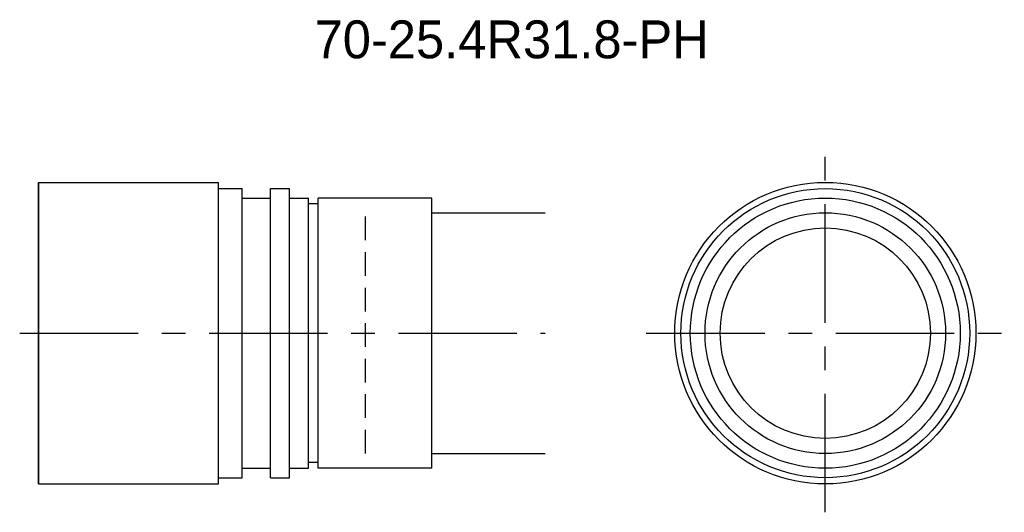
# Model space of a CAD drawing. Extents: x -60 to 44, y -43 to 9.
import ezdxf
from ezdxf.enums import TextEntityAlignment as Align

# ---------------------------------------------------------------- set-up
doc = ezdxf.new("R2010")
doc.units = 0
doc.header["$LTSCALE"] = 10
doc.linetypes.add('CENTER', pattern=[2, 1.25, -0.25, 0.25, -0.25])
doc.linetypes.add('HIDDEN', pattern=[0.375, 0.25, -0.125])
doc.layers.get('0').update_dxf_attribs({"linetype": 'CONTINUOUS'})
for name, color, linetype in [('HOJO', 4, 'CONTINUOUS'), ('L-CENTER', 1, 'CENTER'), ('L-HIDDEN', 3, 'HIDDEN')]:
    doc.layers.add(name, color=color, linetype=linetype)

msp = doc.modelspace()

# ---------------------------------------------------------------- linework, layer by layer
for p, q in [((-57.9, -39.61), (-57.9, -7.81)), ((-57.9, -7.81), (-38.9, -7.81)), ((-57.9, -7.81), (-57.9, -39.61)), ((-38.9, -39.61), (-38.9, -7.81)), ((-38.9, -8.46), (-36.4, -8.46)), ((-36.4, -38.96), (-36.4, -8.46)), ((-33.4, -38.96), (-33.4, -8.46)), ((-33.4, -8.46), (-31.4, -8.46)), ((-31.4, -38.96), (-31.4, -8.46)), ((-36.4, -9.46), (-33.4, -9.46)), ((-31.4, -9.46), (-29.4, -9.46)), ((-29.4, -37.96), (-29.4, -9.46)), ((-28.4, -10.06), (-29.4, -10.06)), ((-16.4, -9.46), (-28.4, -9.46)), ((-28.4, -37.96), (-28.4, -9.46)), ((-16.4, -37.96), (-16.4, -9.46)), ((-28.4, -37.36), (-29.4, -37.36)), ((-36.4, -37.96), (-33.4, -37.96)), ((-31.4, -37.96), (-29.4, -37.96)), ((-16.4, -37.96), (-28.4, -37.96)), ((-38.9, -38.96), (-36.4, -38.96)), ((-33.4, -38.96), (-31.4, -38.96)), ((-57.9, -39.61), (-38.9, -39.61))]:
    msp.add_line(p, q)
for radius in [15.9, 15.25, 14.25, 12.7, 11.1]:
    msp.add_circle((25.16, -23.71), radius)
at = {"layer": 'HOJO'}
for p, q in [((-16.4, -11.01), (-4.4, -11.01)), ((-16.4, -36.41), (-4.4, -36.41))]:
    msp.add_line(p, q, dxfattribs=at)
at = {"layer": 'L-CENTER'}
for p, q in [((25.16, -42.61), (25.16, -4.81)), ((-59.9, -23.71), (-4.4, -23.71)), ((6.26, -23.71), (44.06, -23.71))]:
    msp.add_line(p, q, dxfattribs=at)
at = {"layer": 'L-HIDDEN'}
msp.add_line((-23.4, -36.41), (-23.4, -11.01), dxfattribs=at)

# ---------------------------------------------------------------- texts
at = {"layer": 'HOJO'}
msp.add_text('70-25.4R31.8-PH', height=4, dxfattribs=at).set_placement((-7.95, 7.29), align=Align.MIDDLE_CENTER)

doc.saveas('drawing.dxf')
